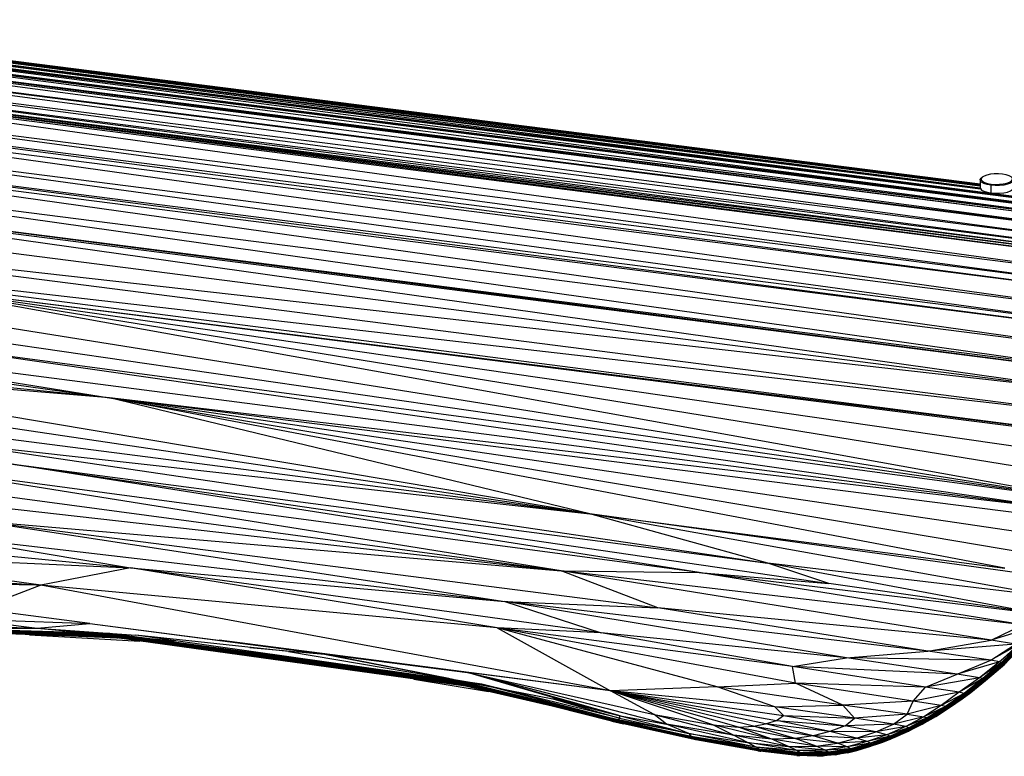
# Paper-space layout '_Dimétrica' of a CAD drawing. Header units: millimetres. Extents: x -96 to 658, y -63 to 1896.
# Tile 3 of 10: x 155 to 480, y -63 to 180. Entities that reach past the tile are written whole.
import ezdxf

# ---------------------------------------------------------------- set-up
doc = ezdxf.new("R2010")
doc.units = ezdxf.units.MM

psp = doc.layouts.new('_Dimétrica')

# ---------------------------------------------------------------- linework, layer by layer
at = {"color": 7, "linetype": 'Continuous', "lineweight": 25}
for p, q in [((22.2, 178.43), (532.21, 113.15)), ((22.2, 178.43), (532.39, 113.52)), ((22.99, 179.82), (532.39, 113.52)), ((22.99, 179.82), (533.18, 114.92)), ((20.96, 175.64), (530.18, 107.97)), ((20.96, 175.64), (531.16, 110.72)), ((21.16, 176.13), (531.16, 110.72)), ((21.16, 176.13), (531.36, 111.22)), ((21.23, 176.3), (531.43, 111.38)), ((21.23, 176.3), (531.36, 111.22)), ((22.02, 178.06), (531.43, 111.38)), ((22.02, 178.06), (532.21, 113.15)), ((19.91, 172.69), (529.11, 104.47)), ((19.91, 172.69), (530.11, 107.76)), ((19.98, 172.9), (530.18, 107.97)), ((19.98, 172.9), (530.11, 107.76)), ((83.56, 172.41), (533.18, 114.92)), ((83.78, 172.42), (533.38, 115.23)), ((86.83, 172.97), (533.38, 115.23)), ((87.09, 173.07), (471.9, 124.12)), ((87.41, 173.22), (471.88, 124.15)), ((87.45, 173.24), (471.79, 124.35)), ((88.19, 173.83), (471.78, 124.44)), ((88.24, 173.92), (471.77, 125.13)), ((88.28, 174), (471.77, 125.22)), ((88.28, 173.99), (471.77, 125.14)), ((88.32, 174.58), (471.77, 125.8)), ((88.32, 174.57), (471.77, 125.7)), ((88.32, 174.46), (471.77, 125.69)), ((88.32, 174.44), (471.77, 125.5)), ((88.32, 174.25), (471.77, 125.47)), ((88.32, 174.22), (471.77, 125.25)), ((18.91, 169.41), (528.47, 102.11)), ((18.91, 169.41), (529.11, 104.47)), ((17.96, 165.83), (527.98, 100.18)), ((17.96, 165.83), (528.15, 100.88)), ((18.27, 167.05), (528.15, 100.88)), ((18.27, 167.05), (528.47, 102.11)), ((17.61, 164.42), (526.62, 94.18)), ((17.61, 164.42), (527.81, 99.46)), ((17.79, 165.14), (527.81, 99.46)), ((17.79, 165.14), (527.98, 100.18)), ((16.43, 159.16), (525.89, 90.62)), ((16.43, 159.16), (526.62, 94.18)), ((15.32, 153.58), (524.43, 82.65)), ((15.32, 153.58), (525.5, 88.57)), ((15.72, 155.62), (525.89, 90.62)), ((15.72, 155.62), (525.5, 88.57)), ((14.27, 147.68), (523.63, 77.87)), ((14.27, 147.68), (524.43, 82.65)), ((13.57, 142.91), (523.63, 77.87)), ((13.57, 142.91), (523.4, 76.42)), ((13.45, 141.45), (522.41, 69.89)), ((13.45, 141.45), (523.4, 76.42)), ((13.48, 134.81), (521.45, 63.08)), ((13.48, 134.81), (522.41, 69.89)), ((15.36, 127.7), (521.45, 63.08)), ((15.36, 127.7), (521.38, 62.5)), ((15.56, 127.02), (520.52, 55.99)), ((15.56, 127.02), (521.38, 62.5)), ((471.77, 127.05), (471.77, 124.51)), ((472.41, 127.95), (472.13, 127.7)), ((475.43, 125.71), (475.33, 125.34)), ((475.33, 125.34), (475.33, 122.79)), ((13.26, 120.78), (520.52, 55.99)), ((520.52, 55.99), (20.43, 112.43)), ((20.43, 112.43), (519.62, 48.64)), ((37.32, 104.05), (519.62, 48.64)), ((37.32, 104.05), (518.66, 41.97)), ((18.02, 99.77), (509.47, 21.32)), ((28.25, 91.09), (509.47, 21.32)), ((515.13, 27.57), (112.65, 92.83)), ((509.47, 21.32), (112.65, 92.83)), ((517.17, 34.44), (112.65, 92.83)), ((112.65, 92.83), (518.58, 41.47)), ((112.65, 92.83), (518.66, 41.97)), ((11.84, 79.54), (184.94, 55.31)), ((53.7, 76.36), (506.29, 17.77)), ((53.7, 76.36), (184.94, 55.31)), ((184.94, 55.31), (13.88, 72.59)), ((113.29, 74.21), (509.47, 21.32)), ((113.29, 74.21), (506.29, 17.77)), ((343.16, 17.16), (43.72, 67.22)), ((184.94, 55.31), (43.72, 67.22)), ((45.02, 61.31), (343.16, 17.16)), ((506.29, 17.77), (184.94, 55.31)), ((506.44, 14.6), (184.94, 55.31)), ((501.7, 8.55), (184.94, 55.31)), ((184.94, 55.31), (493.63, 3.22)), ((479.87, -0.78), (184.94, 55.31)), ((343.16, 17.16), (184.94, 55.31)), ((57.51, 53.9), (343.16, 17.16)), ((132.68, 40.61), (401.78, 0.89)), ((132.68, 40.61), (343.16, 17.16)), ((77.53, 32.67), (333.7, -1.69)), ((379.24, -2.22), (115.33, 33.15)), ((333.7, -1.69), (115.33, 33.15)), ((379.24, -2.22), (150.81, 33.76)), ((150.81, 33.76), (421.9, -5.86)), ((150.81, 33.76), (401.78, 0.89)), ((86.09, 26.33), (333.7, -1.69)), ((496.06, -10.23), (343.16, 17.16)), ((500.61, -4.66), (343.16, 17.16)), ((343.16, 17.16), (479.87, -0.78)), ((401.78, 0.89), (343.16, 17.16)), ((141.75, 14.82), (365.57, -13.81)), ((141.75, 14.82), (333.7, -1.69)), ((141.75, 14.82), (315.13, -11.76)), ((73.95, 10.93), (191.81, -0.64)), ((126.1, 10.39), (315.13, -11.76)), ((126.1, 10.39), (191.81, -0.64)), ((162.33, -6.38), (89.18, 3.82)), ((89.18, 3.82), (191.81, -0.64)), ((496.06, -10.23), (401.78, 0.89)), ((490.98, -15.76), (401.78, 0.89)), ((421.9, -5.86), (401.78, 0.89)), ((80.67, -0.52), (162.33, -6.38)), ((191.81, -0.64), (162.33, -6.38)), ((346.91, -22.1), (191.81, -0.64)), ((191.81, -0.64), (315.13, -11.76)), ((312.6, -20.39), (191.81, -0.64)), ((485.85, -19.41), (333.7, -1.69)), ((333.7, -1.69), (379.24, -2.22)), ((475.45, -24.51), (333.7, -1.69)), ((365.57, -13.81), (333.7, -1.69)), ((379.24, -2.22), (490.98, -15.76)), ((379.24, -2.22), (421.9, -5.86)), ((485.85, -19.41), (379.24, -2.22)), ((162.33, -6.38), (101.78, -5.31)), ((162.33, -6.38), (141.61, -14.24)), ((349.99, -41.14), (162.33, -6.38)), ((312.6, -20.39), (162.33, -6.38)), ((490.98, -15.76), (421.9, -5.86)), ((454.55, -28.09), (315.13, -11.76)), ((315.13, -11.76), (365.57, -13.81)), ((427.74, -30.33), (315.13, -11.76)), ((315.13, -11.76), (346.91, -22.1)), ((178.5, -18.96), (141.61, -14.24)), ((475.45, -24.51), (365.57, -13.81)), ((454.55, -28.09), (365.57, -13.81)), ((124.84, -19.22), (161.09, -20.58)), ((136.1, -17.44), (161.09, -20.58)), ((136.1, -17.44), (178.5, -18.96)), ((161.09, -20.58), (178.5, -18.96)), ((178.5, -18.96), (255.72, -29.09)), ((178.5, -18.96), (302.84, -35.14)), ((475.45, -24.51), (485.85, -19.41)), ((185.09, -22.26), (138.41, -20.94)), ((138.41, -20.94), (184.85, -22.44)), ((185.36, -22.82), (138.85, -21.36)), ((185.14, -22.63), (138.85, -21.36)), ((185.88, -23.14), (138.88, -21.61)), ((185.64, -22.98), (138.88, -21.61)), ((186.45, -23.41), (138.92, -21.79)), ((186.17, -23.28), (138.92, -21.79)), ((187.04, -23.62), (139.01, -21.92)), ((186.74, -23.52), (139.01, -21.92)), ((187.63, -23.76), (139.12, -21.99)), ((187.33, -23.69), (139.12, -21.99)), ((141.09, -20.52), (161.09, -20.58)), ((185.14, -22.63), (142.11, -21.18)), ((184.85, -22.44), (142.11, -21.18)), ((185.64, -22.98), (142.21, -21.47)), ((185.36, -22.82), (142.21, -21.47)), ((186.17, -23.28), (150.28, -21.98)), ((158.6, -22.7), (194.96, -24.77)), ((186.74, -23.52), (159.5, -22.49)), ((161.09, -20.58), (206.6, -24.67)), ((161.09, -20.58), (193.56, -22.83)), ((185.09, -22.26), (184.85, -22.44)), ((184.85, -22.44), (298.74, -37.93)), ((297.95, -37.64), (184.85, -22.44)), ((184.85, -22.44), (185.14, -22.63)), ((277.17, -34.64), (185.09, -22.26)), ((297.95, -37.64), (185.09, -22.26)), ((300.7, -38.43), (185.14, -22.63)), ((298.74, -37.93), (185.14, -22.63)), ((185.14, -22.63), (185.36, -22.82)), ((410.93, -38.69), (312.6, -20.39)), ((385.16, -39.85), (312.6, -20.39)), ((409.9, -33.13), (312.6, -20.39)), ((346.91, -22.1), (312.6, -20.39)), ((312.6, -20.39), (349.99, -41.14)), ((427.74, -30.33), (346.91, -22.1)), ((409.9, -33.13), (346.91, -22.1)), ((489.54, -20.1), (475.45, -24.51)), ((187.33, -23.69), (169.13, -22.99)), ((187.74, -23.77), (174.77, -23.29)), ((187.74, -23.77), (184.2, -23.63)), ((301.47, -38.69), (185.36, -22.82)), ((300.7, -38.43), (185.36, -22.82)), ((185.36, -22.82), (185.64, -22.98)), ((303.2, -39.14), (185.64, -22.98)), ((301.47, -38.69), (185.64, -22.98)), ((185.64, -22.98), (185.88, -23.14)), ((303.83, -39.35), (185.88, -23.14)), ((303.2, -39.14), (185.88, -23.14)), ((185.88, -23.14), (186.17, -23.28)), ((305.28, -39.72), (186.17, -23.28)), ((303.83, -39.35), (186.17, -23.28)), ((186.17, -23.28), (186.45, -23.41)), ((305.77, -39.88), (186.45, -23.41)), ((305.28, -39.72), (186.45, -23.41)), ((186.45, -23.41), (186.74, -23.52)), ((306.86, -40.16), (186.74, -23.52)), ((305.77, -39.88), (186.74, -23.52)), ((186.74, -23.52), (187.04, -23.62)), ((306.86, -40.16), (187.04, -23.62)), ((307.26, -40.27), (187.04, -23.62)), ((187.04, -23.62), (187.33, -23.69)), ((307.87, -40.42), (187.33, -23.69)), ((307.26, -40.27), (187.33, -23.69)), ((187.33, -23.69), (187.63, -23.76)), ((307.87, -40.42), (187.63, -23.76)), ((307.96, -40.44), (187.63, -23.76)), ((307.57, -38.93), (193.56, -22.83)), ((243.96, -28.26), (193.56, -22.83)), ((349.99, -41.14), (221.1, -24.5)), ((454.55, -28.09), (475.45, -24.51)), ((483.46, -25.78), (454.55, -28.09)), ((475.31, -31.1), (483.46, -25.78)), ((483.46, -25.78), (475.45, -24.51)), ((231.16, -26.88), (255.72, -29.09)), ((255.72, -29.09), (243.96, -28.26)), ((243.96, -28.26), (307.57, -38.93)), ((296.74, -37.11), (255.72, -29.09)), ((255.72, -29.09), (298.2, -37.36)), ((255.72, -29.09), (302.84, -35.14)), ((427.74, -30.33), (454.55, -28.09)), ((475.31, -31.1), (454.55, -28.09)), ((484.34, -26.06), (475.31, -31.1)), ((484.34, -26.06), (478.2, -31.65)), ((484.65, -26.25), (478.2, -31.65)), ((484.65, -26.25), (478.77, -31.88)), ((484.89, -26.4), (478.77, -31.88)), ((484.89, -26.4), (479.03, -32.04)), ((485.11, -26.52), (479.03, -32.04)), ((485.11, -26.52), (479.25, -32.16)), ((485.31, -26.6), (479.25, -32.16)), ((479.33, -32.67), (485.59, -26.67)), ((479.33, -32.67), (485.27, -27.07)), ((485.31, -26.6), (479.44, -32.24)), ((485.48, -26.64), (479.44, -32.24)), ((485.48, -26.64), (479.59, -32.29)), ((485.59, -26.67), (479.59, -32.29)), ((409.9, -33.13), (427.74, -30.33)), ((475.31, -31.1), (427.74, -30.33)), ((464.16, -35.68), (427.74, -30.33)), ((464.16, -35.68), (475.31, -31.1)), ((478.2, -31.65), (464.16, -35.68)), ((478.2, -31.65), (471.52, -36.83)), ((478.77, -31.88), (471.52, -36.83)), ((478.77, -31.88), (472.69, -37.14)), ((479.03, -32.04), (472.69, -37.14)), ((479.03, -32.04), (473, -37.31)), ((479.25, -32.16), (473, -37.31)), ((479.25, -32.16), (473.21, -37.44)), ((479.44, -32.24), (473.21, -37.44)), ((479.44, -32.24), (473.39, -37.52)), ((479.59, -32.29), (473.39, -37.52)), ((479.59, -32.29), (473.47, -37.63)), ((478.2, -31.65), (475.31, -31.1)), ((475.67, -36.01), (479.88, -32.34)), ((478.77, -31.88), (478.2, -31.65)), ((478.67, -33.38), (480.54, -31.68)), ((479.88, -32.34), (478.67, -33.38)), ((479.03, -32.04), (478.77, -31.88)), ((479.25, -32.16), (479.03, -32.04)), ((479.44, -32.24), (479.25, -32.16)), ((480.54, -31.68), (479.33, -32.67)), ((479.33, -32.67), (479.59, -32.29)), ((479.59, -32.29), (479.44, -32.24)), ((353.19, -49.36), (302.84, -35.14)), ((368.49, -52.09), (302.84, -35.14)), ((302.84, -35.14), (364.38, -48.99)), ((349.99, -41.14), (302.84, -35.14)), ((335.5, -44.62), (302.84, -35.14)), ((464.16, -35.68), (409.9, -33.13)), ((453.73, -39.96), (409.9, -33.13)), ((410.93, -38.69), (409.9, -33.13)), ((472.75, -38.33), (479.33, -32.67)), ((479.33, -32.67), (473.47, -37.63)), ((473.52, -37.77), (479.33, -32.67)), ((473.52, -37.77), (478.67, -33.38)), ((475.67, -36.01), (478.67, -33.38)), ((478.67, -33.38), (479.33, -32.67)), ((285.2, -37.29), (309.85, -41.39)), ((297.79, -37.55), (297.95, -37.64)), ((297.95, -37.64), (298.74, -37.93)), ((351.62, -50.96), (297.95, -37.64)), ((347.81, -49.92), (297.95, -37.64)), ((298.73, -37.68), (347.81, -49.92)), ((351.62, -50.96), (298.74, -37.93)), ((298.74, -37.93), (348.34, -50.3)), ((298.74, -37.93), (300.7, -38.43)), ((352.55, -50.68), (298.83, -37.7)), ((300.7, -38.43), (301.47, -38.69)), ((352.4, -51.34), (300.7, -38.43)), ((348.34, -50.3), (300.7, -38.43)), ((352.4, -51.34), (301.47, -38.69)), ((301.47, -38.69), (349.13, -50.64)), ((301.47, -38.69), (303.2, -39.14)), ((302.85, -38.26), (335.5, -44.62)), ((385.16, -39.85), (410.93, -38.69)), ((453.73, -39.96), (410.93, -38.69)), ((449.67, -44.61), (410.93, -38.69)), ((426.52, -45.9), (410.93, -38.69)), ((453.73, -39.96), (464.16, -35.68)), ((471.52, -36.83), (453.73, -39.96)), ((471.52, -36.83), (464.16, -35.68)), ((471.52, -36.83), (464.87, -41.62)), ((472.69, -37.14), (464.87, -41.62)), ((472.69, -37.14), (466.5, -41.99)), ((473, -37.31), (466.5, -41.99)), ((466.59, -43.13), (473.52, -37.77)), ((466.59, -43.13), (472.75, -38.33)), ((473, -37.31), (466.83, -42.17)), ((473.21, -37.44), (466.83, -42.17)), ((473.21, -37.44), (467.04, -42.3)), ((473.39, -37.52), (467.04, -42.3)), ((473.47, -37.63), (467.18, -42.57)), ((472.75, -38.33), (467.18, -42.57)), ((473.39, -37.52), (467.2, -42.4)), ((473.47, -37.63), (467.2, -42.4)), ((468.71, -41.66), (473.52, -37.77)), ((471.25, -39.63), (475.67, -36.01)), ((471.25, -39.63), (473.52, -37.77)), ((472.69, -37.14), (471.52, -36.83)), ((473, -37.31), (472.69, -37.14)), ((472.75, -38.33), (473.47, -37.63)), ((473.52, -37.77), (472.75, -38.33)), ((473.21, -37.44), (473, -37.31)), ((473.39, -37.52), (473.21, -37.44)), ((473.47, -37.63), (473.39, -37.52)), ((475.67, -36.01), (473.52, -37.77)), ((330.79, -46.19), (302.25, -39.65)), ((303.2, -39.14), (303.83, -39.35)), ((349.13, -50.64), (303.2, -39.14)), ((353.15, -51.65), (303.83, -39.35)), ((303.83, -39.35), (349.84, -50.92)), ((305.28, -39.72), (303.83, -39.35)), ((305.77, -39.88), (305.28, -39.72)), ((349.84, -50.92), (305.28, -39.72)), ((333.33, -46.77), (305.77, -39.88)), ((350.45, -51.13), (305.77, -39.88)), ((306.47, -40.24), (327.84, -45.45)), ((307.26, -40.27), (307.02, -40.2)), ((314.4, -42.05), (307.26, -40.27)), ((350.89, -51.25), (307.26, -40.27)), ((352.92, -50.15), (307.57, -38.93)), ((307.57, -38.93), (352.55, -50.68)), ((385.16, -39.85), (349.99, -41.14)), ((404.17, -46.41), (349.99, -41.14)), ((349.99, -41.14), (407.03, -49.27)), ((349.99, -41.14), (404.71, -50.91)), ((401.08, -52.04), (349.99, -41.14)), ((397.08, -52.82), (349.99, -41.14)), ((392.12, -53.11), (349.99, -41.14)), ((383.72, -52.41), (349.99, -41.14)), ((364.38, -48.99), (349.99, -41.14)), ((426.52, -45.9), (385.16, -39.85)), ((404.17, -46.41), (385.16, -39.85)), ((449.67, -44.61), (453.73, -39.96)), ((464.87, -41.62), (449.67, -44.61)), ((464.87, -41.62), (453.73, -39.96)), ((464.87, -41.62), (458.92, -45.99)), ((466.5, -41.99), (458.92, -45.99)), ((466.5, -41.99), (460.34, -46.33)), ((466.83, -42.17), (460.34, -46.33)), ((466.83, -42.17), (460.67, -46.52)), ((466.5, -41.99), (464.87, -41.62)), ((465.83, -43.81), (468.71, -41.66)), ((466.83, -42.17), (466.5, -41.99)), ((468.71, -41.66), (466.59, -43.13)), ((467.04, -42.3), (466.83, -42.17)), ((468.71, -41.66), (471.25, -39.63)), ((330.96, -43.81), (352.92, -50.15)), ((335.5, -44.62), (330.96, -43.81)), ((330.96, -43.81), (353.19, -49.36)), ((335.5, -44.62), (353.19, -49.36)), ((449.67, -44.61), (426.52, -45.9)), ((447.71, -48.86), (449.67, -44.61)), ((458.92, -45.99), (449.67, -44.61)), ((459.29, -48.15), (466.59, -43.13)), ((467.04, -42.3), (460.67, -46.52)), ((467.18, -42.57), (460.75, -47.08)), ((466.59, -43.13), (460.75, -47.08)), ((467.04, -42.3), (460.86, -46.65)), ((467.2, -42.4), (460.86, -46.65)), ((467.2, -42.4), (460.97, -46.78)), ((467.18, -42.57), (460.97, -46.78)), ((461.97, -46.45), (466.59, -43.13)), ((461.97, -46.45), (465.83, -43.81)), ((465.83, -43.81), (466.59, -43.13)), ((466.59, -43.13), (467.18, -42.57)), ((467.2, -42.4), (467.04, -42.3)), ((467.18, -42.57), (467.2, -42.4)), ((404.17, -46.41), (426.52, -45.9)), ((430.33, -50.12), (404.17, -46.41)), ((407.03, -49.27), (404.17, -46.41)), ((447.71, -48.86), (426.52, -45.9)), ((430.33, -50.12), (426.52, -45.9)), ((458.92, -45.99), (447.71, -48.86)), ((458.92, -45.99), (453.22, -49.76)), ((460.34, -46.33), (453.22, -49.76)), ((453.59, -51.6), (459.29, -48.15)), ((460.34, -46.33), (454.32, -50.09)), ((460.67, -46.52), (454.32, -50.09)), ((460.75, -47.08), (454.51, -50.95)), ((459.29, -48.15), (454.51, -50.95)), ((460.67, -46.52), (454.63, -50.28)), ((460.86, -46.65), (454.63, -50.28)), ((460.86, -46.65), (454.81, -50.43)), ((460.97, -46.78), (454.81, -50.43)), ((460.97, -46.78), (454.86, -50.59)), ((460.75, -47.08), (454.86, -50.59)), ((457.12, -49.59), (461.97, -46.45)), ((457.12, -49.59), (459.29, -48.15)), ((460.34, -46.33), (458.92, -45.99)), ((461.97, -46.45), (459.29, -48.15)), ((459.29, -48.15), (460.75, -47.08)), ((460.67, -46.52), (460.34, -46.33)), ((460.86, -46.65), (460.67, -46.52)), ((460.75, -47.08), (460.97, -46.78)), ((460.97, -46.78), (460.86, -46.65)), ((376.6, -56.24), (347.81, -49.92)), ((352.55, -50.68), (347.81, -49.92)), ((347.81, -49.92), (351.62, -50.96)), ((377.02, -56.67), (348.34, -50.3)), ((351.62, -50.96), (348.34, -50.3)), ((348.34, -50.3), (352.4, -51.34)), ((377.47, -56.96), (349.13, -50.64)), ((352.4, -51.34), (349.13, -50.64)), ((349.13, -50.64), (353.15, -51.65)), ((377.83, -57.17), (349.84, -50.92)), ((353.15, -51.65), (349.84, -50.92)), ((349.84, -50.92), (353.8, -51.89)), ((350.45, -51.13), (354.31, -52.05)), ((353.8, -51.89), (350.45, -51.13)), ((354.31, -52.05), (350.89, -51.25)), ((376.6, -56.24), (351.62, -50.96)), ((377.02, -56.67), (351.62, -50.96)), ((377.02, -56.67), (352.4, -51.34)), ((377.47, -56.96), (352.4, -51.34)), ((352.92, -50.15), (352.55, -50.68)), ((352.55, -50.68), (376.6, -56.24)), ((375.75, -55.24), (352.55, -50.68)), ((352.92, -50.15), (353.19, -49.36)), ((352.92, -50.15), (375.75, -55.24)), ((377.47, -56.96), (353.15, -51.65)), ((377.83, -57.17), (353.15, -51.65)), ((353.19, -49.36), (368.49, -52.09)), ((353.19, -49.36), (375.75, -55.24)), ((377.83, -57.17), (353.8, -51.89)), ((378.05, -57.3), (353.8, -51.89)), ((368.49, -52.09), (364.38, -48.99)), ((364.38, -48.99), (390.47, -55.8)), ((364.38, -48.99), (383.72, -52.41)), ((401.08, -52.04), (404.71, -50.91)), ((404.71, -50.91), (407.03, -49.27)), ((404.71, -50.91), (427.32, -52.7)), ((422.23, -54.56), (404.71, -50.91)), ((407.03, -49.27), (430.33, -50.12)), ((407.03, -49.27), (427.32, -52.7)), ((427.32, -52.7), (430.33, -50.12)), ((447.71, -48.86), (430.33, -50.12)), ((443.24, -52.11), (430.33, -50.12)), ((443.24, -52.11), (447.71, -48.86)), ((453.22, -49.76), (443.24, -52.11)), ((453.22, -49.76), (447.24, -52.93)), ((454.32, -50.09), (447.24, -52.93)), ((447.71, -48.86), (453.22, -49.76)), ((448.15, -54.41), (453.59, -51.6)), ((454.32, -50.09), (448.29, -53.3)), ((454.63, -50.28), (448.29, -53.3)), ((454.51, -50.95), (448.58, -54.11)), ((453.59, -51.6), (448.58, -54.11)), ((454.63, -50.28), (448.62, -53.52)), ((454.81, -50.43), (448.62, -53.52)), ((454.81, -50.43), (448.78, -53.68)), ((454.86, -50.59), (448.78, -53.68)), ((454.86, -50.59), (448.8, -53.85)), ((454.51, -50.95), (448.8, -53.85)), ((452.63, -52.17), (457.12, -49.59)), ((452.63, -52.17), (453.59, -51.6)), ((453.22, -49.76), (454.32, -50.09)), ((457.12, -49.59), (453.59, -51.6)), ((453.59, -51.6), (454.51, -50.95)), ((454.32, -50.09), (454.63, -50.28)), ((454.51, -50.95), (454.86, -50.59)), ((454.63, -50.28), (454.81, -50.43)), ((454.86, -50.59), (454.81, -50.43)), ((378.05, -57.3), (354.31, -52.05)), ((378.07, -57.33), (354.31, -52.05)), ((375.75, -55.24), (368.49, -52.09)), ((395.14, -58.2), (368.49, -52.09)), ((390.47, -55.8), (368.49, -52.09)), ((390.47, -55.8), (383.72, -52.41)), ((403.18, -57.06), (383.72, -52.41)), ((383.72, -52.41), (392.12, -53.11)), ((392.12, -53.11), (397.08, -52.82)), ((392.12, -53.11), (410.88, -56.9)), ((403.18, -57.06), (392.12, -53.11)), ((397.08, -52.82), (401.08, -52.04)), ((397.08, -52.82), (416.76, -55.98)), ((410.88, -56.9), (397.08, -52.82)), ((422.23, -54.56), (401.08, -52.04)), ((416.76, -55.98), (401.08, -52.04)), ((422.23, -54.56), (416.76, -55.98)), ((427.32, -52.7), (422.23, -54.56)), ((437.35, -54.67), (422.23, -54.56)), ((431.09, -56.74), (422.23, -54.56)), ((443.24, -52.11), (427.32, -52.7)), ((437.35, -54.67), (427.32, -52.7)), ((431.09, -56.74), (437.35, -54.67)), ((437.35, -54.67), (443.24, -52.11)), ((447.24, -52.93), (437.35, -54.67)), ((440.99, -55.62), (437.35, -54.67)), ((447.24, -52.93), (440.99, -55.62)), ((448.29, -53.3), (440.99, -55.62)), ((448.29, -53.3), (442.08, -56.07)), ((448.62, -53.52), (442.08, -56.07)), ((442.12, -57.05), (448.15, -54.41)), ((448.04, -54.48), (442.12, -57.05)), ((448.62, -53.52), (442.43, -56.32)), ((448.78, -53.68), (442.43, -56.32)), ((448.58, -54.11), (442.45, -56.83)), ((448.15, -54.41), (442.45, -56.83)), ((448.78, -53.68), (442.57, -56.49)), ((448.8, -53.85), (442.57, -56.49)), ((448.8, -53.85), (442.6, -56.65)), ((448.58, -54.11), (442.6, -56.65)), ((447.24, -52.93), (443.24, -52.11)), ((444.24, -56.23), (448.04, -54.48)), ((448.29, -53.3), (447.24, -52.93)), ((448.04, -54.48), (452.63, -52.17)), ((448.04, -54.48), (448.15, -54.41)), ((452.63, -52.17), (448.15, -54.41)), ((448.15, -54.41), (448.58, -54.11)), ((448.62, -53.52), (448.29, -53.3)), ((448.58, -54.11), (448.8, -53.85)), ((448.78, -53.68), (448.62, -53.52)), ((448.8, -53.85), (448.78, -53.68)), ((375.75, -55.24), (376.6, -56.24)), ((398.01, -59.66), (375.75, -55.24)), ((375.75, -55.24), (395.14, -58.2)), ((398.01, -59.66), (376.6, -56.24)), ((398.99, -60.32), (376.6, -56.24)), ((376.6, -56.24), (377.02, -56.67)), ((398.99, -60.32), (377.02, -56.67)), ((377.02, -56.67), (377.47, -56.96)), ((399.37, -60.65), (377.02, -56.67)), ((399.37, -60.65), (377.47, -56.96)), ((377.83, -57.17), (377.47, -56.96)), ((399.53, -60.85), (377.47, -56.96)), ((399.53, -60.85), (377.83, -57.17)), ((399.47, -61), (377.83, -57.17)), ((378.05, -57.3), (377.83, -57.17)), ((399.47, -61), (378.05, -57.3)), ((399.16, -61.06), (378.05, -57.3)), ((378.05, -57.3), (378.07, -57.33)), ((399.16, -61.06), (378.07, -57.33)), ((398.48, -60.96), (378.07, -57.33)), ((395.14, -58.2), (390.47, -55.8)), ((408.65, -59.45), (390.47, -55.8)), ((403.18, -57.06), (390.47, -55.8)), ((411.39, -60.85), (395.14, -58.2)), ((395.14, -58.2), (408.65, -59.45)), ((398.01, -59.66), (395.14, -58.2)), ((410.88, -56.9), (403.18, -57.06)), ((417.75, -59.35), (403.18, -57.06)), ((408.65, -59.45), (403.18, -57.06)), ((416.76, -55.98), (410.88, -56.9)), ((424.73, -58.35), (410.88, -56.9)), ((417.75, -59.35), (410.88, -56.9)), ((431.09, -56.74), (416.76, -55.98)), ((424.73, -58.35), (416.76, -55.98)), ((417.75, -59.35), (424.73, -58.35)), ((424.73, -58.35), (431.09, -56.74)), ((434.57, -57.86), (424.73, -58.35)), ((427.95, -59.6), (424.73, -58.35)), ((434.57, -57.86), (427.95, -59.6)), ((440.99, -55.62), (431.09, -56.74)), ((434.57, -57.86), (431.09, -56.74)), ((440.99, -55.62), (434.57, -57.86)), ((442.08, -56.07), (434.57, -57.86)), ((435.68, -58.4), (434.57, -57.86)), ((434.63, -59.76), (439.69, -58.05)), ((435.05, -59.56), (442.12, -57.05)), ((439.69, -58.05), (435.05, -59.56)), ((442.08, -56.07), (435.68, -58.4)), ((442.43, -56.32), (435.68, -58.4)), ((442.45, -56.83), (435.87, -59.21)), ((442.12, -57.05), (435.87, -59.21)), ((442.43, -56.32), (436.03, -58.68)), ((442.57, -56.49), (436.03, -58.68)), ((442.6, -56.65), (436.15, -59.02)), ((442.45, -56.83), (436.15, -59.02)), ((442.57, -56.49), (436.16, -58.87)), ((442.6, -56.65), (436.16, -58.87)), ((439.69, -58.05), (444.24, -56.23)), ((439.69, -58.05), (442.12, -57.05)), ((442.08, -56.07), (440.99, -55.62)), ((442.43, -56.32), (442.08, -56.07)), ((444.24, -56.23), (442.12, -57.05)), ((442.12, -57.05), (442.45, -56.83)), ((442.57, -56.49), (442.43, -56.32)), ((442.45, -56.83), (442.6, -56.65)), ((442.57, -56.49), (442.6, -56.65)), ((412.64, -61.58), (398.01, -59.66)), ((411.39, -60.85), (398.01, -59.66)), ((398.99, -60.32), (398.01, -59.66)), ((398.48, -60.96), (399.16, -61.06)), ((412.64, -61.58), (398.99, -60.32)), ((413.09, -61.94), (398.99, -60.32)), ((399.37, -60.65), (398.99, -60.32)), ((399.16, -61.06), (399.47, -61)), ((412.38, -62.45), (399.16, -61.06)), ((411.4, -62.51), (399.16, -61.06)), ((413.09, -61.94), (399.37, -60.65)), ((413.19, -62.15), (399.37, -60.65)), ((399.53, -60.85), (399.37, -60.65)), ((399.47, -61), (399.53, -60.85)), ((412.99, -62.31), (399.47, -61)), ((412.38, -62.45), (399.47, -61)), ((413.19, -62.15), (399.53, -60.85)), ((412.99, -62.31), (399.53, -60.85)), ((408.65, -59.45), (417.75, -59.35)), ((420.66, -60.68), (408.65, -59.45)), ((411.39, -60.85), (408.65, -59.45)), ((420.66, -60.68), (411.39, -60.85)), ((421.79, -61.36), (411.39, -60.85)), ((412.64, -61.58), (411.39, -60.85)), ((421.79, -61.36), (412.64, -61.58)), ((422.22, -61.71), (412.64, -61.58)), ((413.09, -61.94), (412.64, -61.58)), ((427.95, -59.6), (417.75, -59.35)), ((420.66, -60.68), (417.75, -59.35)), ((428.12, -61.41), (420, -62.56)), ((427.95, -59.6), (420.66, -60.68)), ((429.05, -60.21), (420.66, -60.68)), ((421.79, -61.36), (420.66, -60.68)), ((428.96, -61.1), (421.5, -62.29)), ((428.12, -61.41), (421.5, -62.29)), ((429.05, -60.21), (421.79, -61.36)), ((429.41, -60.53), (421.79, -61.36)), ((422.22, -61.71), (421.79, -61.36)), ((429.43, -60.89), (422.13, -62.09)), ((428.96, -61.1), (422.13, -62.09)), ((429.41, -60.53), (422.22, -61.71)), ((429.53, -60.72), (422.22, -61.71)), ((429.53, -60.72), (422.32, -61.92)), ((429.43, -60.89), (422.32, -61.92)), ((424.06, -62.24), (428.12, -61.41)), ((428.04, -61.56), (424.06, -62.24)), ((435.68, -58.4), (427.95, -59.6)), ((429.05, -60.21), (427.95, -59.6)), ((428.04, -61.56), (431.19, -60.77)), ((428.04, -61.56), (428.12, -61.41)), ((428.12, -61.41), (435.05, -59.56)), ((434.63, -59.76), (428.12, -61.41)), ((431.19, -60.77), (428.12, -61.41)), ((428.12, -61.41), (428.96, -61.1)), ((435.87, -59.21), (428.96, -61.1)), ((435.05, -59.56), (428.96, -61.1)), ((428.96, -61.1), (429.43, -60.89)), ((435.68, -58.4), (429.05, -60.21)), ((436.03, -58.68), (429.05, -60.21)), ((429.41, -60.53), (429.05, -60.21)), ((436.03, -58.68), (429.41, -60.53)), ((436.16, -58.87), (429.41, -60.53)), ((429.53, -60.72), (429.41, -60.53)), ((436.15, -59.02), (429.43, -60.89)), ((435.87, -59.21), (429.43, -60.89)), ((429.43, -60.89), (429.53, -60.72)), ((436.16, -58.87), (429.53, -60.72)), ((436.15, -59.02), (429.53, -60.72)), ((431.19, -60.77), (434.63, -59.76)), ((434.63, -59.76), (435.05, -59.56)), ((435.05, -59.56), (435.87, -59.21)), ((436.03, -58.68), (435.68, -58.4)), ((435.87, -59.21), (436.15, -59.02)), ((436.16, -58.87), (436.03, -58.68)), ((436.15, -59.02), (436.16, -58.87)), ((411.4, -62.51), (412.38, -62.45)), ((420, -62.56), (411.4, -62.51)), ((418.2, -62.72), (411.4, -62.51)), ((421.5, -62.29), (412.38, -62.45)), ((412.38, -62.45), (412.99, -62.31)), ((420, -62.56), (412.38, -62.45)), ((422.13, -62.09), (412.99, -62.31)), ((412.99, -62.31), (413.19, -62.15)), ((421.5, -62.29), (412.99, -62.31)), ((422.22, -61.71), (413.09, -61.94)), ((422.32, -61.92), (413.09, -61.94)), ((413.19, -62.15), (413.09, -61.94)), ((422.32, -61.92), (413.19, -62.15)), ((422.13, -62.09), (413.19, -62.15)), ((424.06, -62.24), (418.2, -62.72)), ((418.2, -62.72), (420, -62.56)), ((424.06, -62.24), (420, -62.56)), ((420, -62.56), (421.5, -62.29)), ((421.5, -62.29), (422.13, -62.09)), ((422.13, -62.09), (422.32, -61.92)), ((422.32, -61.92), (422.22, -61.71))]:
    psp.add_line(p, q, dxfattribs=at)
at = {"color": 7, "linetype": 'Continuous', "lineweight": 25, "flags": 128}
for points in [[(475.33, 125.34), (474.06, 125.56), (473.02, 125.89), (472.26, 126.3), (471.84, 126.76), (471.8, 127.24), (472.13, 127.7)], [(479.11, 128.96), (477.79, 129.06), (476.43, 129.05), (475.13, 128.92), (473.98, 128.68), (473.05, 128.35), (472.41, 127.95), (472.1, 127.51), (472.14, 127.06), (472.53, 126.62), (473.25, 126.24), (474.24, 125.93), (475.43, 125.71)], [(482.42, 127.7), (482.7, 127.35), (482.74, 126.87), (482.42, 126.41), (481.74, 125.98), (480.76, 125.63), (479.53, 125.38), (478.16, 125.24), (476.73, 125.23), (475.33, 125.34)], [(475.43, 125.71), (476.76, 125.61), (478.11, 125.63), (479.41, 125.76), (480.57, 125.99), (481.49, 126.32), (482.14, 126.72), (482.45, 127.16), (482.4, 127.62), (482.01, 128.05), (481.3, 128.43), (480.31, 128.74), (479.11, 128.96)], [(471.77, 124.51), (471.84, 124.21), (472.26, 123.75), (473.02, 123.35), (474.06, 123.02), (475.33, 122.79)], [(475.33, 122.79), (476.73, 122.68), (478.16, 122.7), (479.53, 122.84), (480.76, 123.09), (481.74, 123.44), (482.42, 123.86), (482.74, 124.33), (482.77, 124.51)]]:
    psp.add_lwpolyline(points, dxfattribs=at)

doc.saveas('drawing.dxf')
